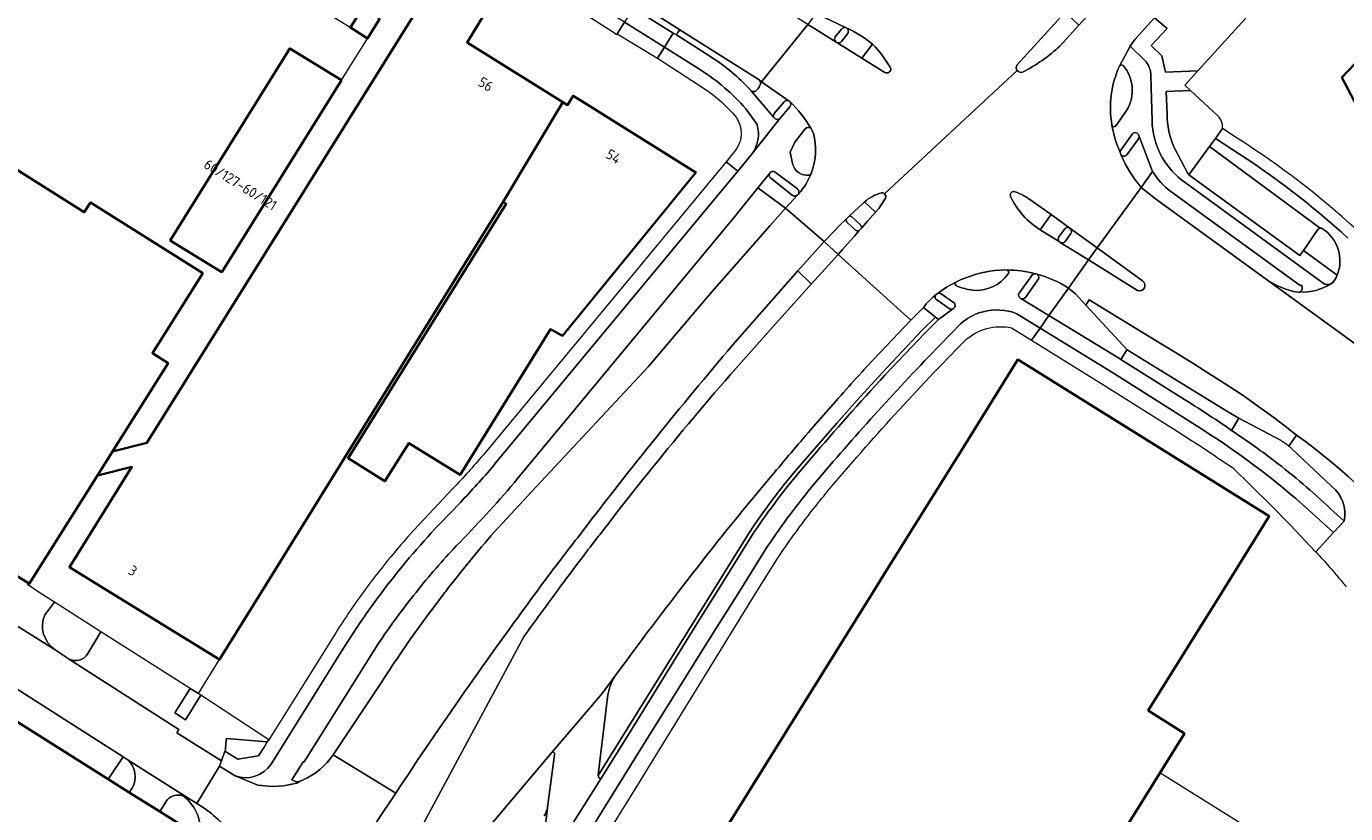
# Model space of a CAD drawing. Extents: x 150256 to 156914, y 461459 to 469481.
# Tile 83 of 256: x 153896 to 154071, y 463971 to 464075. Entities that reach past the tile are written whole.
import ezdxf
from ezdxf.enums import TextEntityAlignment as Align

# ---------------------------------------------------------------- set-up
doc = ezdxf.new("R2010")
doc.units = 0
doc.header["$LTSCALE"] = 0.75
for name, color, linetype, lineweight in [('B-RO-GR-BEPLANTING_CULTUUR_BODEMBEDEKKER-GV', 251, 'CONTINUOUS', 18), ('B-RO-GR-BEPLANTING_CULTUUR_HEESTERS-GV', 251, 'CONTINUOUS', 18), ('B-RO-GR-GROENVOORZIENING-GV', 251, 'CONTINUOUS', 18), ('B-RO-GR-HAAG-GV', 251, 'CONTINUOUS', 13), ('B-RO-IE-TERREINAFSCHEIDING_KUNSTMATIG_HEKWERK-G', 251, 'IE-TERREINAFSCHEIDING-KUNSTMATIG', 18), ('B-RO-IE-TERREINAFSCHEIDING_KUNSTMATIG_MUUR-G', 251, 'IE-TERREINAFSCHEIDING-KUNSTMATIG-DICHT', 18), ('B-RO-OG-BEBOUWING-GV', 6, 'CONTINUOUS', 35), ('B-RO-OG-BEBOUWING-T18', 1, 'CONTINUOUS', 18), ('B-RO-OG-TERREIN_CULTUURSCHEIDING-GV', 251, 'CONTINUOUS', 18), ('B-RO-VH-VERHARDING_ASFALT-GV', 251, 'CONTINUOUS', 18), ('B-RO-VH-VERHARDING_BETON-GV', 251, 'CONTINUOUS', 18), ('B-RO-VH-VERHARDING_BETONSTRAATSTEEN-GV', 251, 'CONTINUOUS', 18), ('B-RO-VH-VERHARDING_HALFVERHARDING_GRIND-GV', 251, 'CONTINUOUS', 18), ('B-RO-VH-VERHARDING_TEGEL-GV', 251, 'CONTINUOUS', 18)]:
    doc.layers.add(name, color=color, linetype=linetype, lineweight=lineweight)
doc.styles.add('NLCS-ISO-M200-T18', font='NLCS-ISO.ttf', dxfattribs={"height": 360})
doc.linetypes.add('IE-TERREINAFSCHEIDING-KUNSTMATIG', pattern='A,4,[82,NLCS.SHX,S=0.75,R=90,X=0,Y=0],4,-2', length=10)
doc.linetypes.add('IE-TERREINAFSCHEIDING-KUNSTMATIG-DICHT', pattern='A,8,-1,[82,NLCS.SHX,S=0.75,R=90,X=0,Y=0],-1', length=10)

msp = doc.modelspace()

# ---------------------------------------------------------------- linework, layer by layer
at = {"layer": 'B-RO-GR-BEPLANTING_CULTUUR_BODEMBEDEKKER-GV'}
for points in [[(153899.656, 463998.702), (153898.356, 463997.039)], [(153904.064, 463991.891), (153905.81, 463994.766), (153899.656, 463998.702)], [(153899.721, 463992.399), (153901.338, 463991.306)]]:
    msp.add_lwpolyline(points, dxfattribs=at)
for points in [[(153898.356, 463997.039, 0.3596406), (153899.721, 463992.399)], [(153901.498, 463991.208, 0.4017516), (153904.064, 463991.891)], [(153901.338, 463991.306, 0.0237474), (153901.498, 463991.208)]]:
    msp.add_lwpolyline(points, format="xyb", dxfattribs=at)
msp.add_lwpolyline([(153919.045, 463986.396), (153918.752, 463986.583), (153917.659, 463987.269), (153915.601, 463984.021), (153917.016, 463983.122)], close=True, dxfattribs=at)
at = {"layer": 'B-RO-GR-BEPLANTING_CULTUUR_HEESTERS-GV'}
msp.add_lwpolyline([(153927.869, 463980.191), (153922.435, 463980.646), (153922.378, 463979.966), (153922.309, 463979.142), (153922.245, 463978.965), (153923.974, 463977.882), (153926.705, 463978.327), (153927.468, 463979.513)], close=True, dxfattribs=at)
at = {"layer": 'B-RO-GR-GROENVOORZIENING-GV'}
for points in [[(154009.749, 464028.765), (154015.04, 464034.33), (154016.865, 464036.168), (154016.467, 464036.477), (154014.676, 464034.673), (154009.383, 464029.105), (154006.084, 464025.476), (154003.37, 464022.423), (154000.152, 464018.726), (153997.885, 464016.067), (153996.424, 464014.28), (153994.781, 464012.15), (153993.863, 464010.905), (153992.537, 464009.022), (153991.672, 464007.739), (153984.761, 463996.687), (153971.753, 463975.72)], [(153998.268, 464015.75), (154000, 464017.783)], [(153972.085, 463975.317), (153972.53, 463976.025), (153975.966, 463981.514), (153985.199, 463996.411), (153987.423, 464000), (153992.092, 464007.467)]]:
    msp.add_lwpolyline(points, dxfattribs=at)
for points in [[(154000, 464017.783, -0.0087258), (154009.749, 464028.765)], [(153992.092, 464007.467, -0.0278549), (153998.268, 464015.75)], [(153971.753, 463975.72, 0.3308123), (153972.085, 463975.317)]]:
    msp.add_lwpolyline(points, format="xyb", dxfattribs=at)
at = {"layer": 'B-RO-GR-HAAG-GV'}
for points in [[(154016.865, 464036.168), (154016.467, 464036.477), (154014.676, 464034.673), (154009.383, 464029.105), (154006.084, 464025.476), (154003.37, 464022.423), (154000.152, 464018.726), (153997.885, 464016.067), (153996.424, 464014.28), (153994.781, 464012.15), (153993.863, 464010.905), (153992.537, 464009.022), (153991.672, 464007.739), (153984.761, 463996.687), (153971.753, 463975.72)], [(154009.749, 464028.765), (154015.04, 464034.33), (154016.865, 464036.168)], [(153998.268, 464015.75), (154000, 464017.783)], [(153972.085, 463975.317), (153972.53, 463976.025), (153975.966, 463981.514), (153985.199, 463996.411), (153987.423, 464000), (153992.092, 464007.467)]]:
    msp.add_lwpolyline(points, dxfattribs=at)
for points in [[(154000, 464017.783, -0.0087258), (154009.749, 464028.765)], [(153992.092, 464007.467, -0.0278549), (153998.268, 464015.75)], [(153971.753, 463975.72, 0.3308123), (153972.085, 463975.317)]]:
    msp.add_lwpolyline(points, format="xyb", dxfattribs=at)
at = {"layer": 'B-RO-IE-TERREINAFSCHEIDING_KUNSTMATIG_HEKWERK-G'}
for points in [[(153905.81, 463994.766), (153899.656, 463998.702)], [(153917.659, 463987.269), (153918.752, 463986.583), (153921.549, 463991.095)], [(154067.237, 463962.993), (154046.221, 463976.08)]]:
    msp.add_lwpolyline(points, dxfattribs=at)
at = {"layer": 'B-RO-IE-TERREINAFSCHEIDING_KUNSTMATIG_MUUR-G'}
for points in [[(153938.874, 464074.824), (153932.731, 464078.62)], [(153937.69, 464067.844), (153941.158, 464073.398)]]:
    msp.add_lwpolyline(points, dxfattribs=at)
at = {"layer": 'B-RO-OG-BEBOUWING-GV'}
for points in [[(154126.153, 464159.536), (154106.376, 464138.222), (154080.15, 464109.958), (154069.438, 464098.493), (154080.398, 464088.239), (154084.392, 464084.502), (154085.159, 464083.785), (154070.362, 464068.203), (154075.02, 464059.446), (154079.785, 464049.647), (154124.147, 464094.93), (154115.696, 464103.46), (154156.11, 464147.047), (154137.462, 464154.821)], [(153960.403, 464082.774), (153953.844, 464086.977), (153911.896, 464019.794), (153907.342, 464018.672), (153905.344, 464015.503), (153909.92, 464016.63), (153901.629, 464003.351), (153907.075, 464000), (153921.549, 463991.095), (153927.069, 464000), (153959.146, 464051.747), (153967.068, 464064.931), (153954.35, 464072.833)], [(153942.802, 464076.031), (153940.499, 464077.454), (153938.881, 464074.835), (153941.158, 464073.398)], [(153937.69, 464067.844), (153930.867, 464072.06), (153914.991, 464046.634), (153920.021, 464043.535), (153921.82, 464042.427)], [(153959.146, 464051.747), (153959.553, 464051.493), (153938.59, 464017.786), (153943.47, 464014.724), (153946.65, 464019.779), (153953.439, 464015.557), (153965.4, 464034.865), (153967, 464034.004), (153984.707, 464055.644), (153969.581, 464065.085), (153968.446, 464065.793), (153967.675, 464064.554), (153967.068, 464064.931)], [(154009.602, 464002.279), (154008.182, 464000), (154000, 463986.866), (153987.013, 463966.02), (154000, 463958.019), (154005.575, 463954.489), (154025.137, 463942.332), (154031.204, 463951.955), (154049.485, 463981.323), (154044.689, 463984.356), (154054.433, 464000), (154060.72, 464010.095), (154027.39, 464030.831), (154020.177, 464019.254)], [(153894.637, 463935.4), (153910.648, 463960.681), (153916.143, 463969.357), (153913.596, 463970.959), (153909.569, 463973.493), (153906.778, 463975.248), (153873.774, 463996.012), (153873.615, 463995.759), (153870.782, 463991.255), (153864.01, 463995.515), (153861.534, 463991.579), (153822.624, 463930.357), (153868.99, 463901.208), (153871.846, 463899.413)]]:
    msp.add_lwpolyline(points, close=True, dxfattribs=at)
msp.add_lwpolyline([(153893.303, 464003.022), (153896.182, 464001.207), (153896.292, 464001.138), (153905.344, 464015.503), (153907.342, 464018.672), (153914.72, 464030.381), (153912.639, 464031.693), (153919.31, 464042.276), (153904.421, 464051.661), (153903.603, 464050.363), (153893.631, 464056.649)], dxfattribs=at)
at = {"layer": 'B-RO-OG-TERREIN_CULTUURSCHEIDING-GV'}
for points in [[(154056.158, 464083.438), (154053.959, 464085.508), (154045.526, 464076.13), (154047.191, 464074.721), (154045.094, 464072.448), (154046.499, 464071.071), (154046.982, 464068.926), (154051.272, 464069.091), (154060.251, 464078.985)], [(154053.891, 464063.196), (154050.312, 464066.495), (154047.08, 464066.37)], [(154047.08, 464066.37), (154047.196, 464063.374)], [(154048.115, 464058.931), (154049.964, 464055.397), (154050.072, 464055.316), (154052.802, 464059.068), (154053.588, 464060.147), (154054.53, 464061.443)], [(154045.272, 464055.766), (154043.741, 464053.661)], [(153957.934, 464007.982), (153962.915, 464013.317), (153978.367, 464029.868), (153986.819, 464039.808), (153994.551, 464048.591), (153996.601, 464050.923), (153992.898, 464053.596), (153989.879, 464049.807), (153960.886, 464014.853)], [(154043.741, 464053.661), (154045.635, 464052.138), (154060.185, 464041.565)], [(154064.95, 464040.69), (154064.822, 464040.658), (154047.697, 464053.115)], [(153994.967, 464035.233), (154000, 464040.814), (153999.961, 464040.939), (153998.236, 464042.612), (153989.56, 464032.737)], [(154016.467, 464036.477), (154014.866, 464037.721), (154013.408, 464036.291), (154013.212, 464036.081), (154009.133, 464031.798)], [(153971.753, 463975.72), (153984.761, 463996.687), (153991.672, 464007.739), (153992.537, 464009.022), (153993.863, 464010.905), (153994.781, 464012.15), (153996.424, 464014.28), (153997.885, 464016.067), (154000.152, 464018.726), (154003.37, 464022.423), (154006.084, 464025.476), (154009.383, 464029.105), (154014.676, 464034.673), (154016.467, 464036.477)], [(154003.613, 464025.727), (154000.001, 464021.628), (153999.893, 464021.503)], [(154062.293, 464020.103), (154056.685, 464023.071), (154055.74, 464021.464)], [(154063.368, 464019.343), (154063.348, 464019.36)], [(154069.031, 464014.045), (154063.749, 464019.002)], [(153960.886, 464014.853), (153960.631, 464014.545)], [(154069.302, 464010.668), (154070.671, 464009.445)], [(153984.396, 464002.673), (153982.319, 464000), (153981.638, 463999.116)], [(153947.69, 464000.124), (153947.587, 463999.999)], [(153951.429, 464000), (153951.528, 464000.125)], [(153964.378, 464001.16), (153963.518, 463999.999)], [(153942.575, 463993.174), (153932.764, 463977.551), (153932.636, 463977.567), (153931.136, 463975.18)], [(153942.061, 463969.086), (153941.937, 463968.897), (153946.54, 463965.948), (153947.693, 463967.745), (153961.948, 463994.193)], [(153975.188, 463990.539), (153974.107, 463989.078)], [(153936.591, 463978.494), (153942.416, 463987.21)], [(153973.027, 463986.426), (153971.759, 463975.821)], [(153965.565, 463978.737), (153953.373, 463964.316), (153952.232, 463962.479), (153933.276, 463931.972)], [(153965.072, 463971.858), (153965.974, 463978.486)], [(153932.247, 463974.975), (153932.617, 463975.155)]]:
    msp.add_lwpolyline(points, dxfattribs=at)
for points in [[(154047.196, 464063.374, 0.1010636), (154048.115, 464058.931)], [(154054.53, 464061.443, 0.2299098), (154053.891, 464063.196)], [(154047.697, 464053.115, -0.097714), (154045.272, 464055.766)], [(154060.185, 464041.565, 0.1065958), (154064.53, 464039.758)], [(154064.738, 464039.782, 0.5702551), (154064.95, 464040.69)], [(154064.53, 464039.758, 0.1919724), (154064.738, 464039.782)], [(153973.009, 464009.001, -0.0204205), (153994.967, 464035.233)], [(153989.56, 464032.737, 0.0135561), (153969.718, 464008.157)], [(154009.133, 464031.798, 0.0095753), (154003.613, 464025.727)], [(153999.893, 464021.503, 0.0054693), (153994.774, 464015.469)], [(154055.74, 464021.464, -0.0054948), (154059.589, 464018.773)], [(154062.638, 464019.892, 0.0254363), (154062.293, 464020.103)], [(154062.968, 464019.661, 0.0268456), (154062.638, 464019.892)], [(154063.348, 464019.36, 0.0190042), (154062.968, 464019.661)], [(154063.749, 464019.002, 0.0193313), (154063.368, 464019.343)], [(154059.589, 464018.773, -0.0125525), (154061.911, 464017.036)], [(154061.911, 464017.036, -0.0114945), (154065.679, 464013.937)], [(153960.631, 464014.545, -0.0171508), (153952.932, 464006.156)], [(153994.774, 464015.469, 0.0112234), (153984.396, 464002.673)], [(154065.679, 464013.937, -0.0113174), (154069.302, 464010.668)], [(154070.671, 464009.445, 0.2804408), (154069.031, 464014.045)], [(153971.378, 464006.9, -0.0015826), (153973.009, 464009.001)], [(153951.528, 464000.125, -0.0139575), (153957.934, 464007.982)], [(153969.718, 464008.157, 0.0072039), (153964.378, 464001.16)], [(153952.932, 464006.156, 0.0198706), (153947.69, 464000.124)], [(153966.166, 464000, -0.0052736), (153971.378, 464006.9)], [(153942.416, 463987.21, -0.0210482), (153951.429, 464000)], [(153947.587, 463999.999, 0.0208563), (153942.575, 463993.174)], [(153963.518, 463999.999, 0.0128568), (153944.896, 463973.403)], [(153961.948, 463994.193, -0.0047122), (153966.166, 464000)], [(153981.638, 463999.116, 0.005386), (153975.188, 463990.539)], [(153974.107, 463989.078, 0.1130995), (153973.027, 463986.426)], [(153932.617, 463975.155, 0.1475609), (153936.591, 463978.494)], [(153965.974, 463978.486, 0.8277173), (153965.565, 463978.737)], [(153971.759, 463975.821, 0.0597855), (153971.753, 463975.72)], [(153931.136, 463975.18, 0.2565919), (153932.247, 463974.975)], [(153944.896, 463973.403, 0.001988), (153942.061, 463969.086)], [(153964.588, 463970.374, 0.1012924), (153965.072, 463971.858)]]:
    msp.add_lwpolyline(points, format="xyb", dxfattribs=at)
msp.add_lwpolyline([(154034.123, 464040.312), (154031.527, 464036.695), (154040.857, 464030.999), (154041.064, 464030.868), (154041.812, 464032.028), (154041.893, 464032.153), (154036.397, 464038.07), (154035.034, 464039.537)], close=True, dxfattribs=at)
at = {"layer": 'B-RO-VH-VERHARDING_ASFALT-GV'}
for points in [[(153742.031, 464091.921), (153738.342, 464086.13), (153777.844, 464061.021), (153803.854, 464044.617), (153874.597, 464000), (153908.753, 463978.196)], [(154027.278, 464069.862), (154033.677, 464076.854), (154035.753, 464079.111), (154035.766, 464079.125), (154038.779, 464082.424), (154029.339, 464091.088), (154026.366, 464087.83), (154026.311, 464087.769), (154024.268, 464085.512), (154021.264, 464082.213)], [(153956.678, 464091.002), (153966.488, 464084.765), (153972.826, 464080.711), (153976.623, 464078.309), (153982.554, 464074.54), (153993.073, 464067.89), (153993.407, 464067.655), (153999.541, 464075.256), (153993.707, 464078.959)], [(154040.868, 464069.718), (154042.293, 464072.359), (154042.899, 464073.236), (154045.526, 464076.13), (154040.602, 464080.721), (154037.648, 464077.489), (154037.565, 464077.398), (154035.496, 464075.134), (154032.992, 464072.393)], [(154008.066, 464078.518), (154007.826, 464078.586), (154003.767, 464080.279), (154000.65, 464076.687), (154004.63, 464074.786)], [(154009.774, 464068.877), (154006.704, 464070.772), (154003.396, 464072.842), (154003.285, 464072.911), (154000, 464074.969), (153999.541, 464075.256), (153993.407, 464067.655), (153997.052, 464065.09), (153997.142, 464065.019)], [(154009.713, 464052.807), (154027.324, 464069.122)], [(154027.324, 464069.122), (154009.713, 464052.807)], [(154010.338, 464068.918), (154010.329, 464068.911)], [(154010.509, 464069.154), (154010.499, 464069.129)], [(153999.931, 464061.495), (154000.291, 464060.834)], [(154056.627, 464060.075), (154054.53, 464061.443), (154053.588, 464060.147), (154055.761, 464058.73)], [(154041.1, 464057.929), (154040.947, 464058.279)], [(153998.341, 464052.825), (153998.257, 464052.729), (153998.17, 464052.634), (153996.601, 464050.923), (154001.711, 464046.469), (154002.137, 464046.936), (154003.807, 464048.653), (154003.898, 464048.739), (154004.596, 464049.406), (154005.085, 464049.873), (154005.745, 464050.504), (154006.8, 464051.484)], [(154028.999, 464052.035), (154031.81, 464050.046), (154034.299, 464048.238), (154034.303, 464048.235), (154037.913, 464045.631), (154043.741, 464053.661)], [(154091.927, 463990.618), (154094.882, 463985.646), (154098.044, 463979.977), (154099.662, 463980.69), (154097.378, 463997.367), (154092.014, 464006.604), (154089.262, 464010.31), (154082.908, 464018.067), (154077.818, 464024.962), (154072.137, 464032.919), (154060.185, 464041.565), (154045.635, 464052.138), (154043.741, 464053.661), (154037.913, 464045.631), (154043.922, 464041.271)], [(153989.56, 464032.737), (153998.236, 464042.612), (153999.752, 464044.316), (154001.711, 464046.469), (153996.601, 464050.923), (153994.551, 464048.591), (153986.819, 464039.808), (153978.367, 464029.868), (153962.915, 464013.317)], [(154009.834, 464052.227), (154008.955, 464050.865), (154008.518, 464050.371), (154007.478, 464049.194), (154006.688, 464048.297), (154006.318, 464047.877), (154005.764, 464047.248), (154005.651, 464047.12), (154004.148, 464045.411), (154003.578, 464044.771), (154013.212, 464036.081), (154013.408, 464036.291), (154014.866, 464037.721)], [(154034.123, 464040.312), (154036.763, 464044.053), (154033.022, 464046.367), (154033, 464046.381), (154030.348, 464048.035)], [(154009.133, 464031.798), (154013.212, 464036.081), (154003.578, 464044.771), (154001.862, 464042.846), (154000, 464040.814), (153994.967, 464035.233)], [(154043.266, 464039.984), (154036.763, 464044.053), (154034.123, 464040.312), (154035.034, 464039.537), (154036.397, 464038.07), (154036.858, 464038.749), (154046.2, 464033.047), (154047.724, 464032.135), (154049.241, 464031.211), (154050.751, 464030.275), (154052.254, 464029.327), (154054.261, 464028.042), (154056.257, 464026.741), (154057.264, 464026.07), (154058.26, 464025.383), (154059.808, 464024.282), (154061.339, 464023.157), (154062.854, 464022.011), (154064.361, 464020.829)], [(154024.333, 464042.651), (154025.897, 464042.712)], [(154029.741, 464042.214), (154029.833, 464042.19)], [(154016.6, 464039.503), (154016.679, 464039.563)], [(153999.893, 464021.503), (154000.001, 464021.628), (154003.613, 464025.727)], [(154064.361, 464020.829), (154065.536, 464019.969), (154066.7, 464019.089), (154067.842, 464018.187), (154068.971, 464017.267), (154070.087, 464016.325), (154071.185, 464015.365), (154072.265, 464014.387), (154073.589, 464013.138), (154075.145, 464011.6), (154075.905, 464010.818), (154077.153, 464009.489), (154077.887, 464008.68), (154078.851, 464007.582), (154079.793, 464006.471), (154080.718, 464005.347), (154081.158, 464004.765), (154081.401, 464004.493), (154081.563, 464004.312), (154081.567, 464004.307), (154084.163, 464001.334), (154085.949, 463998.864)], [(153962.915, 464013.317), (153957.934, 464007.982)], [(153901.338, 463991.306), (153899.721, 463992.399), (153888.921, 463999.142), (153888.4, 463999.468), (153887.549, 464000), (153886.418, 464000.707), (153886.409, 464000.713), (153886.374, 464000.736), (153881.216, 464003.991), (153871.769, 464009.953)], [(153981.638, 463999.116), (153982.319, 464000), (153984.396, 464002.673)], [(153951.528, 464000.125), (153951.429, 464000)], [(153963.518, 463999.999), (153964.378, 464001.16)], [(153961.948, 463994.193), (153947.693, 463967.745), (153946.54, 463965.948), (153952.232, 463962.479), (153953.373, 463964.316), (153965.565, 463978.737), (153972.284, 463986.602), (153974.107, 463989.078), (153975.188, 463990.539)], [(153909.284, 463977.851), (153916.769, 463973.124), (153918.501, 463972.031), (153921.529, 463976.974), (153921.778, 463977.666), (153915.887, 463981.401), (153916.13, 463981.823), (153901.498, 463991.208)], [(153942.416, 463987.21), (153936.591, 463978.494), (153944.896, 463973.403)], [(153944.896, 463973.403), (153936.591, 463978.494)], [(153932.617, 463975.155), (153932.247, 463974.975), (153931.768, 463974.742), (153930.027, 463974.39), (153928.503, 463974.264), (153926.618, 463974.454), (153923.598, 463975.715), (153923.383, 463975.805), (153921.529, 463976.974), (153918.501, 463972.031), (153919.499, 463971.401)]]:
    msp.add_lwpolyline(points, dxfattribs=at)
for points in [[(154004.63, 464074.786, -0.0767644), (154008.127, 464072.62)], [(154008.127, 464072.62, -0.0601443), (154010.466, 464069.586)], [(154032.992, 464072.393, -0.0711965), (154028.014, 464068.926)], [(154010.329, 464068.911, -0.2956011), (154009.774, 464068.877)], [(154010.499, 464069.129, -0.1288722), (154010.338, 464068.918)], [(154010.466, 464069.586, -0.2200318), (154010.509, 464069.154)], [(154027.324, 464069.122, -0.3242479), (154027.278, 464069.862)], [(154028.014, 464068.926, -0.3132888), (154027.324, 464069.122)], [(154039.873, 464061.912, -0.1510331), (154040.868, 464069.718)], [(153997.142, 464065.019, -0.0733606), (153999.931, 464061.495)], [(154040.947, 464058.279, -0.0567101), (154039.873, 464061.912)], [(154000.291, 464060.834, -0.1564905), (154000.012, 464055.562)], [(154072.249, 464048.109, 0.0441524), (154056.627, 464060.075)], [(154043.741, 464053.661, -0.0756932), (154041.1, 464057.929)], [(154055.761, 464058.73, -0.0439538), (154071.159, 464046.939)], [(154000.012, 464055.562, -0.1011871), (153998.341, 464052.825)], [(154007.066, 464051.732, -0.119508), (154009.301, 464052.927)], [(154009.301, 464052.927, -0.2285607), (154009.713, 464052.807)], [(154009.713, 464052.807, -0.3293633), (154009.834, 464052.227)], [(154026.437, 464052.446, -0.2493719), (154026.467, 464052.895)], [(154026.467, 464052.895, -0.0844781), (154026.56, 464053.003)], [(154026.56, 464053.003, -0.2848251), (154027.055, 464053.084)], [(154027.055, 464053.084, -0.0603713), (154028.999, 464052.035)], [(154006.8, 464051.484, -0.0155451), (154007.066, 464051.732)], [(154030.348, 464048.035, -0.143477), (154026.437, 464052.446)], [(154019.265, 464041.151, -0.0836894), (154024.333, 464042.651)], [(154025.897, 464042.712, -0.0608636), (154029.741, 464042.214)], [(154029.833, 464042.19, -0.0749761), (154034.123, 464040.312)], [(154016.679, 464039.563, -0.0479254), (154019.265, 464041.151)], [(154043.922, 464041.271, -0.9012371), (154043.266, 464039.984)], [(154014.866, 464037.721, -0.0671248), (154016.6, 464039.503)], [(153994.967, 464035.233, 0.0204205), (153973.009, 464009.001)], [(153969.718, 464008.157, -0.0135561), (153989.56, 464032.737)], [(154003.613, 464025.727, -0.0095753), (154009.133, 464031.798)], [(153994.774, 464015.469, -0.0054693), (153999.893, 464021.503)], [(153984.396, 464002.673, -0.0112234), (153994.774, 464015.469)], [(153973.009, 464009.001, 0.0015826), (153971.378, 464006.9)], [(153957.934, 464007.982, 0.0139575), (153951.528, 464000.125)], [(153964.378, 464001.16, -0.0072039), (153969.718, 464008.157)], [(153971.378, 464006.9, 0.0052736), (153966.166, 464000)], [(153951.429, 464000, 0.0210482), (153942.416, 463987.21)], [(153944.896, 463973.403, -0.0128568), (153963.518, 463999.999)], [(153966.166, 464000, 0.0047122), (153961.948, 463994.193)], [(153975.188, 463990.539, -0.005386), (153981.638, 463999.116)], [(153901.498, 463991.208, -0.0237474), (153901.338, 463991.306)], [(153908.753, 463978.196, -0.05475), (153909.284, 463977.851)], [(153936.591, 463978.494, -0.1475609), (153932.617, 463975.155)], [(153942.061, 463969.086, -0.001988), (153944.896, 463973.403)], [(153919.499, 463971.401, -0.0925896), (153923.902, 463966.926)]]:
    msp.add_lwpolyline(points, format="xyb", dxfattribs=at)
at = {"layer": 'B-RO-VH-VERHARDING_BETON-GV'}
for points in [[(154064.361, 464020.829), (154062.854, 464022.011), (154061.339, 464023.157), (154059.808, 464024.282), (154058.26, 464025.383), (154057.264, 464026.07), (154056.257, 464026.741), (154054.261, 464028.042), (154052.254, 464029.327), (154050.751, 464030.275), (154049.241, 464031.211), (154047.724, 464032.135), (154046.2, 464033.047), (154036.858, 464038.749), (154036.397, 464038.07), (154041.893, 464032.153), (154041.9, 464032.145), (154055.09, 464023.993), (154056.685, 464023.071), (154062.293, 464020.103)], [(154063.348, 464019.36), (154064.361, 464020.829)]]:
    msp.add_lwpolyline(points, dxfattribs=at)
for points in [[(154062.293, 464020.103, -0.0254363), (154062.638, 464019.892)], [(154062.638, 464019.892, -0.0268456), (154062.968, 464019.661)], [(154062.968, 464019.661, -0.0190042), (154063.348, 464019.36)]]:
    msp.add_lwpolyline(points, format="xyb", dxfattribs=at)
at = {"layer": 'B-RO-VH-VERHARDING_BETONSTRAATSTEEN-GV'}
for points in [[(153980.523, 464072.232), (153981.689, 464074.108), (153976.4, 464077.416), (153975.228, 464075.561)], [(153982.109, 464073.863), (153982.311, 464074.18), (153982.554, 464074.54), (153976.623, 464078.309), (153976.353, 464077.92), (153976.155, 464077.6), (153976.4, 464077.416), (153981.689, 464074.108)], [(153975.228, 464075.561), (153974.244, 464074.004), (153979.598, 464070.793), (153980.523, 464072.232)], [(154006.688, 464048.297), (154006.62, 464048.462), (154006.516, 464048.714), (154005.398, 464049.751), (154005.193, 464049.831), (154005.085, 464049.873), (154004.596, 464049.406), (154004.62, 464049.333), (154004.706, 464049.068), (154005.776, 464048.058), (154005.86, 464047.991), (154005.958, 464047.947), (154006.096, 464047.92), (154006.318, 464047.877)], [(154001.711, 464046.469), (153999.752, 464044.316), (153998.236, 464042.612), (153999.961, 464040.939), (154000, 464040.814), (154001.862, 464042.846), (154003.578, 464044.771), (154001.811, 464046.378)]]:
    msp.add_lwpolyline(points, close=True, dxfattribs=at)
for points in [[(154032.992, 464072.393), (154035.496, 464075.134), (154033.677, 464076.854), (154027.278, 464069.862)], [(153982.554, 464074.54), (153982.311, 464074.18), (153982.109, 464073.863), (153986.532, 464071.05)], [(153993.297, 464067.518), (153993.073, 464067.89), (153982.554, 464074.54)], [(154004.027, 464074.636), (154003.191, 464073.585)], [(154004.005, 464072.975), (154004.829, 464074.045)], [(154003.285, 464072.911), (154003.396, 464072.842)], [(154008.127, 464072.62), (154006.704, 464070.772), (154009.774, 464068.877)], [(154010.329, 464068.911), (154010.338, 464068.918)], [(154010.499, 464069.129), (154010.509, 464069.154)], [(153991.587, 464066.936), (153992.051, 464066.448)], [(153996.392, 464064.99), (153995.101, 464063.457)], [(153997.142, 464065.019), (153997.052, 464065.09)], [(153995.885, 464062.833), (153997.177, 464064.341)], [(154040.406, 464061.815), (154041.561, 464063.46)], [(153999.209, 464061.416), (153997.836, 464059.666), (153997.184, 464058.302), (153997.515, 464056.808)], [(154000.291, 464060.834), (153999.931, 464061.495)], [(154042.589, 464060.754), (154041.036, 464058.584)], [(154041.836, 464057.985), (154043.379, 464060.098)], [(154043.458, 464060.51), (154043.45, 464060.539)], [(154055.761, 464058.73), (154053.588, 464060.147), (154052.802, 464059.068), (154067.469, 464048.238)], [(154040.947, 464058.279), (154041.1, 464057.929)], [(154067.469, 464048.238), (154052.802, 464059.068), (154050.072, 464055.316), (154064.789, 464044.622), (154065.259, 464045.293), (154067.197, 464048.057)], [(153994.641, 464054.879), (153997.49, 464052.622), (153997.527, 464052.595), (153997.567, 464052.571), (153997.608, 464052.551), (153997.651, 464052.534), (153997.695, 464052.521), (153997.74, 464052.512), (153997.786, 464052.507), (153997.832, 464052.506), (153997.878, 464052.509), (153997.924, 464052.516), (153997.968, 464052.526), (153998.012, 464052.541), (153998.055, 464052.559), (153998.095, 464052.58), (153998.134, 464052.606), (153998.17, 464052.634)], [(153998.17, 464052.634), (153998.257, 464052.729), (153998.341, 464052.825), (153998.356, 464053.021), (153998.356, 464053.065), (153998.352, 464053.11), (153998.344, 464053.154), (153998.333, 464053.197), (153998.318, 464053.239), (153998.3, 464053.28), (153998.278, 464053.319), (153998.253, 464053.356), (153998.225, 464053.391), (153998.194, 464053.423), (153998.161, 464053.453), (153995.236, 464055.677)], [(154007.066, 464051.732), (154008.518, 464050.371)], [(154008.518, 464050.371), (154008.955, 464050.865), (154009.834, 464052.227)], [(154030.348, 464048.035), (154031.81, 464050.046), (154028.999, 464052.035)], [(154033.611, 464048.156), (154032.849, 464047.088)], [(154033.664, 464046.484), (154034.435, 464047.551)], [(154034.303, 464048.235), (154034.299, 464048.238)], [(154033, 464046.381), (154033.022, 464046.367)], [(154043.922, 464041.271), (154037.913, 464045.631), (154036.763, 464044.053), (154043.266, 464039.984)], [(154025.897, 464042.712), (154024.333, 464042.651)], [(154029.833, 464042.19), (154029.741, 464042.214)], [(154029.254, 464041.986), (154027.57, 464039.662)], [(154028.407, 464039.081), (154030.061, 464041.427)], [(154060.185, 464041.565), (154072.137, 464032.919), (154077.818, 464024.962)], [(154069.102, 464041.021), (154068.904, 464040.891), (154068.375, 464040.584), (154067.989, 464040.391), (154067.416, 464040.165), (154066.922, 464040.013), (154066.42, 464039.902), (154065.807, 464039.818), (154064.738, 464039.782)], [(154016.679, 464039.563), (154016.6, 464039.503)], [(154016.634, 464038.74), (154018.284, 464037.597)], [(154018.884, 464038.395), (154017.234, 464039.537)], [(154084.163, 464001.334), (154081.567, 464004.307), (154081.563, 464004.312), (154081.401, 464004.493), (154081.158, 464004.765), (154080.718, 464005.347), (154079.793, 464006.471), (154078.851, 464007.582), (154077.887, 464008.68), (154077.153, 464009.489), (154075.905, 464010.818), (154075.145, 464011.6), (154073.589, 464013.138), (154072.265, 464014.387), (154071.185, 464015.365), (154070.087, 464016.325), (154068.971, 464017.267), (154067.842, 464018.187), (154066.7, 464019.089), (154065.536, 464019.969), (154064.361, 464020.829), (154063.348, 464019.36), (154063.368, 464019.343)], [(154063.749, 464019.002), (154069.031, 464014.045)], [(154070.671, 464009.445), (154069.246, 464007.938), (154066.897, 464005.373)], [(153898.356, 463997.039), (153899.656, 463998.702), (153897.598, 464000), (153896.051, 464001.029), (153896.182, 464001.207), (153893.303, 464003.022), (153891.14, 464000.12), (153888.4, 463999.468), (153888.921, 463999.142), (153899.721, 463992.399)], [(153873.774, 463996.012), (153906.778, 463975.248), (153908.753, 463978.196), (153874.597, 464000)], [(153901.498, 463991.208), (153916.13, 463981.823), (153915.887, 463981.401), (153921.778, 463977.666), (153922.245, 463978.965), (153922.309, 463979.142), (153922.378, 463979.966), (153922.435, 463980.646), (153927.869, 463980.191), (153928.051, 463980.48), (153919.045, 463986.396), (153917.016, 463983.122), (153915.601, 463984.021), (153917.659, 463987.269), (153905.81, 463994.766)], [(153905.81, 463994.766), (153904.064, 463991.891)], [(153974.107, 463989.078), (153972.284, 463986.602), (153965.565, 463978.737)], [(153971.759, 463975.821), (153973.027, 463986.426)], [(153916.709, 463973.029), (153916.769, 463973.124), (153909.284, 463977.851)], [(153965.974, 463978.486), (153965.072, 463971.858), (153964.6, 463967.656)], [(153909.895, 463974.01), (153909.569, 463973.493)], [(153965.119, 463966.529), (153965.746, 463966.108), (153966.136, 463965.845), (153972.085, 463975.317)], [(153909.569, 463973.493), (153913.596, 463970.959), (153914.567, 463972.503)], [(153919.499, 463971.401), (153918.501, 463972.031), (153916.769, 463973.124), (153916.709, 463973.029)], [(153964.6, 463967.656), (153965.072, 463971.858)]]:
    msp.add_lwpolyline(points, dxfattribs=at)
for points in [[(154003.191, 464073.585, 0.4006634), (154003.285, 464072.911)], [(154004.63, 464074.786, 0.3485549), (154004.027, 464074.636)], [(154004.829, 464074.045, 0.47074), (154004.63, 464074.786)], [(154003.396, 464072.842, 0.3593232), (154004.005, 464072.975)], [(154010.466, 464069.586, 0.0601443), (154008.127, 464072.62)], [(154028.014, 464068.926, 0.0711965), (154032.992, 464072.393)], [(153986.532, 464071.05, -0.0605305), (153991.587, 464066.936)], [(154009.774, 464068.877, 0.2956011), (154010.329, 464068.911)], [(154010.338, 464068.918, 0.1288722), (154010.499, 464069.129)], [(154010.509, 464069.154, 0.2200318), (154010.466, 464069.586)], [(154027.278, 464069.862, 0.3242479), (154027.324, 464069.122)], [(154027.324, 464069.122, 0.3132888), (154028.014, 464068.926)], [(154040.868, 464069.718, 0.1510331), (154039.873, 464061.912)], [(154041.365, 464069.794, 0.4705905), (154040.868, 464069.718)], [(154041.561, 464063.46, 0.3514324), (154041.365, 464069.794)], [(153992.051, 464066.448, 0.4511391), (153992.725, 464066.54)], [(153992.725, 464066.54, 0.2064802), (153993.297, 464067.518)], [(153997.052, 464065.09, 0.3728909), (153996.392, 464064.99)], [(153997.177, 464064.341, 0.378961), (153997.142, 464065.019)], [(153995.101, 464063.457, 0.3026761), (153995.058, 464062.905)], [(153995.058, 464062.905, 0.5321162), (153995.885, 464062.833)], [(153999.931, 464061.495, 0.4003337), (153999.209, 464061.416)], [(154039.873, 464061.912, 0.6661717), (154040.406, 464061.815)], [(154000.012, 464055.562, 0.1564905), (154000.291, 464060.834)], [(154043.45, 464060.539, 0.5703744), (154042.589, 464060.754)], [(154043.379, 464060.098, 0.2108594), (154043.458, 464060.51)], [(154041.036, 464058.584, 0.2071015), (154040.947, 464058.279)], [(154041.1, 464057.929, 0.4592682), (154041.836, 464057.985)], [(154071.159, 464046.939, 0.0439538), (154055.761, 464058.73)], [(153997.515, 464056.808, 0.3843186), (153999.72, 464055.277)], [(153994.531, 464055.582, 0.4212016), (153994.641, 464054.879)], [(153995.236, 464055.677, 0.421461), (153994.531, 464055.582)], [(153999.72, 464055.277, 0.2235585), (154000.012, 464055.562)], [(154009.301, 464052.927, 0.119508), (154007.066, 464051.732)], [(154009.713, 464052.807, 0.2285607), (154009.301, 464052.927)], [(154009.834, 464052.227, 0.3293633), (154009.713, 464052.807)], [(154026.467, 464052.895, 0.2493719), (154026.437, 464052.446)], [(154026.56, 464053.003, 0.0844781), (154026.467, 464052.895)], [(154027.055, 464053.084, 0.2848251), (154026.56, 464053.003)], [(154028.999, 464052.035, 0.0603713), (154027.055, 464053.084)], [(154026.437, 464052.446, 0.143477), (154030.348, 464048.035)], [(154034.299, 464048.238, 0.3895448), (154033.611, 464048.156)], [(154034.435, 464047.551, 0.3918893), (154034.303, 464048.235)], [(154067.197, 464048.057, -0.1927042), (154067.469, 464048.238)], [(154067.469, 464048.238, -0.2065217), (154067.812, 464048.171)], [(154067.812, 464048.171, -0.3580082), (154069.738, 464042.004)], [(154032.849, 464047.088, 0.4226657), (154033, 464046.381)], [(154033.022, 464046.367, 0.3693815), (154033.664, 464046.484)], [(154024.333, 464042.651, 0.0836894), (154019.265, 464041.151)], [(154021.407, 464040.02, 0.2629931), (154026.125, 464042.189)], [(154026.125, 464042.189, 0.6036755), (154025.897, 464042.712)], [(154029.741, 464042.214, 0.3086191), (154029.254, 464041.986)], [(154030.061, 464041.427, 0.5295883), (154029.833, 464042.19)], [(154019.265, 464041.151, 0.6801422), (154019.312, 464040.588)], [(154019.312, 464040.588, 0.0535371), (154021.407, 464040.02)], [(154043.266, 464039.984, 0.9012371), (154043.922, 464041.271)], [(154064.53, 464039.758, -0.1065958), (154060.185, 464041.565)], [(154069.738, 464042.004, -0.0966383), (154069.102, 464041.021)], [(154016.6, 464039.503, 0.4771101), (154016.634, 464038.74)], [(154017.234, 464039.537, 0.306226), (154016.679, 464039.563)], [(154027.57, 464039.662, 0.4626046), (154027.793, 464038.92)], [(154027.793, 464038.92, 0.3500126), (154028.407, 464039.081)], [(154064.738, 464039.782, -0.1919724), (154064.53, 464039.758)], [(154018.284, 464037.597, 0.2458801), (154018.74, 464037.527)], [(154018.74, 464037.527, 0.5967862), (154018.884, 464038.395)], [(154063.368, 464019.343, -0.0193313), (154063.749, 464019.002)], [(154069.031, 464014.045, -0.2804408), (154070.671, 464009.445)], [(154066.897, 464005.373, -0.0051791), (154067.824, 464004.372)], [(154067.824, 464004.372, -0.0056547), (154068.742, 464003.341)], [(154068.742, 464003.341, -0.0066653), (154069.842, 464002.055)], [(154069.842, 464002.055, -0.0067349), (154070.917, 464000.748)], [(153899.721, 463992.399, -0.3596406), (153898.356, 463997.039)], [(153904.064, 463991.891, -0.4017516), (153901.498, 463991.208)], [(153973.027, 463986.426, -0.1130995), (153974.107, 463989.078)], [(153909.284, 463977.851, -0.3814094), (153909.895, 463974.01)], [(153965.565, 463978.737, -0.8277173), (153965.974, 463978.486)], [(153971.753, 463975.72, -0.0597855), (153971.759, 463975.821)], [(153972.085, 463975.317, -0.3308123), (153971.753, 463975.72)], [(153914.567, 463972.503, -0.311854), (153916.709, 463973.029)], [(153916.709, 463973.029, -0.2809163), (153918.934, 463967.458)], [(153923.902, 463966.926, 0.0925896), (153919.499, 463971.401)], [(153965.072, 463971.858, -0.1012924), (153964.588, 463970.374)]]:
    msp.add_lwpolyline(points, format="xyb", dxfattribs=at)
at = {"layer": 'B-RO-VH-VERHARDING_HALFVERHARDING_GRIND-GV'}
for points in [[(154067.197, 464048.057), (154065.259, 464045.293)], [(154065.259, 464045.293), (154069.738, 464042.004)]]:
    msp.add_lwpolyline(points, dxfattribs=at)
for points in [[(154067.469, 464048.238, 0.1927042), (154067.197, 464048.057)], [(154067.812, 464048.171, 0.2065217), (154067.469, 464048.238)], [(154069.738, 464042.004, 0.3580082), (154067.812, 464048.171)]]:
    msp.add_lwpolyline(points, format="xyb", dxfattribs=at)
at = {"layer": 'B-RO-VH-VERHARDING_TEGEL-GV'}
for points in [[(153975.228, 464075.561), (153970.876, 464078.297), (153969.855, 464076.715), (153969.894, 464076.69), (153973.768, 464074.203), (153974.191, 464073.922), (153974.244, 464074.004)], [(154004.596, 464049.406), (154003.898, 464048.739), (154003.807, 464048.653), (154002.137, 464046.936), (154001.711, 464046.469), (154001.811, 464046.378), (154003.578, 464044.771), (154004.148, 464045.411), (154005.651, 464047.12), (154005.764, 464047.248), (154006.318, 464047.877), (154006.096, 464047.92), (154005.958, 464047.947), (154005.86, 464047.991), (154005.776, 464048.058), (154004.706, 464049.068), (154004.62, 464049.333)]]:
    msp.add_lwpolyline(points, close=True, dxfattribs=at)
for points in [[(154000.65, 464076.687), (154000, 464075.849), (153999.541, 464075.256), (154000, 464074.969), (154003.285, 464072.911)], [(154004.63, 464074.786), (154000.65, 464076.687)], [(154047.196, 464063.374), (154047.08, 464066.37), (154050.312, 464066.495), (154049.542, 464067.185), (154051.272, 464069.091), (154046.982, 464068.926), (154046.499, 464071.071), (154045.094, 464072.448), (154047.191, 464074.721), (154045.526, 464076.13), (154042.899, 464073.236), (154042.293, 464072.359), (154044.196, 464070.519)], [(153986.532, 464071.05), (153982.109, 464073.863), (153981.689, 464074.108), (153980.523, 464072.232), (153985.313, 464069.223)], [(154003.191, 464073.585), (154004.027, 464074.636)], [(154004.829, 464074.045), (154004.005, 464072.975)], [(153985.313, 464069.223), (153980.523, 464072.232), (153979.598, 464070.793)], [(154003.396, 464072.842), (154006.704, 464070.772)], [(154006.704, 464070.772), (154008.127, 464072.62)], [(154044.196, 464070.519), (154042.293, 464072.359), (154040.868, 464069.718)], [(153979.598, 464070.793), (153985.942, 464066.686)], [(154045.2, 464062.451), (154045.038, 464068.412)], [(154045.038, 464068.412), (154045.2, 464062.451)], [(153995.058, 464062.905), (153992.051, 464066.448), (153991.587, 464066.936)], [(153997.052, 464065.09), (153993.407, 464067.655), (153993.073, 464067.89), (153993.297, 464067.518)], [(153992.051, 464066.448), (153995.058, 464062.905)], [(153995.101, 464063.457), (153996.392, 464064.99)], [(153997.177, 464064.341), (153995.885, 464062.833), (153992.087, 464057.996), (153990.243, 464055.784), (153987.441, 464052.423), (153958.041, 464017.014), (153957.851, 464016.785)], [(153992.812, 464061.983), (153991.311, 464064.08)], [(153991.311, 464064.08), (153992.812, 464061.983)], [(154041.561, 464063.46), (154040.406, 464061.815)], [(153992.087, 464057.996), (153995.885, 464062.833)], [(153997.515, 464056.808), (153997.184, 464058.302), (153997.836, 464059.666), (153999.209, 464061.416)], [(154041.036, 464058.584), (154042.589, 464060.754)], [(154043.379, 464060.098), (154041.836, 464057.985)], [(154043.45, 464060.539), (154043.458, 464060.51), (154045.272, 464055.766)], [(154043.741, 464053.661), (154045.272, 464055.766), (154043.458, 464060.51)], [(153989.954, 464058.574), (153988.705, 464057.052), (153990.243, 464055.784), (153992.087, 464057.996)], [(154069.738, 464042.004), (154065.259, 464045.293), (154064.789, 464044.622), (154050.072, 464055.316), (154049.964, 464055.397), (154048.115, 464058.931)], [(153957.851, 464016.785), (153958.041, 464017.014), (153987.441, 464052.423), (153990.243, 464055.784), (153988.705, 464057.052), (153956.482, 464018.198)], [(153960.631, 464014.545), (153960.886, 464014.853), (153989.879, 464049.807), (153992.898, 464053.596), (153994.531, 464055.582)], [(153994.531, 464055.582), (153992.898, 464053.596), (153996.601, 464050.923), (153998.17, 464052.634)], [(153998.17, 464052.634), (153998.134, 464052.606), (153998.095, 464052.58), (153998.055, 464052.559), (153998.012, 464052.541), (153997.968, 464052.526), (153997.924, 464052.516), (153997.878, 464052.509), (153997.832, 464052.506), (153997.786, 464052.507), (153997.74, 464052.512), (153997.695, 464052.521), (153997.651, 464052.534), (153997.608, 464052.551), (153997.567, 464052.571), (153997.527, 464052.595), (153997.49, 464052.622), (153994.641, 464054.879)], [(153995.236, 464055.677), (153998.161, 464053.453), (153998.194, 464053.423), (153998.225, 464053.391), (153998.253, 464053.356), (153998.278, 464053.319), (153998.3, 464053.28), (153998.318, 464053.239), (153998.333, 464053.197), (153998.344, 464053.154), (153998.352, 464053.11), (153998.356, 464053.065), (153998.356, 464053.021), (153998.341, 464052.825)], [(154067.874, 464040.981), (154049.106, 464054.665)], [(154049.106, 464054.665), (154067.874, 464040.981)], [(154047.697, 464053.115), (154064.822, 464040.658), (154064.95, 464040.69)], [(154006.8, 464051.484), (154005.745, 464050.504), (154005.085, 464049.873), (154005.193, 464049.831), (154005.398, 464049.751), (154006.516, 464048.714), (154006.62, 464048.462), (154006.688, 464048.297), (154007.478, 464049.194), (154008.518, 464050.371)], [(154008.518, 464050.371), (154007.066, 464051.732)], [(154034.299, 464048.238), (154031.81, 464050.046), (154030.348, 464048.035)], [(154030.348, 464048.035), (154033, 464046.381)], [(154032.849, 464047.088), (154033.611, 464048.156)], [(154033.022, 464046.367), (154036.763, 464044.053), (154037.913, 464045.631), (154034.303, 464048.235)], [(154034.435, 464047.551), (154033.664, 464046.484)], [(154027.57, 464039.662), (154029.254, 464041.986)], [(154027.793, 464038.92), (154031.527, 464036.695), (154034.123, 464040.312)], [(154030.061, 464041.427), (154028.407, 464039.081)], [(154064.738, 464039.782), (154065.807, 464039.818), (154066.42, 464039.902), (154066.922, 464040.013), (154067.416, 464040.165), (154067.989, 464040.391), (154068.375, 464040.584), (154068.904, 464040.891)], [(154068.904, 464040.891), (154069.102, 464041.021)], [(154018.284, 464037.597), (154016.634, 464038.74)], [(154017.234, 464039.537), (154018.884, 464038.395)], [(154031.527, 464036.695), (154027.793, 464038.92)], [(154018.74, 464037.527), (154016.865, 464036.168), (154015.04, 464034.33), (154009.749, 464028.765)], [(154014.866, 464037.721), (154016.467, 464036.477), (154016.865, 464036.168), (154018.74, 464037.527)], [(154026.575, 464035.041), (154029.212, 464033.405), (154030.348, 464035.02), (154027.275, 464036.912)], [(154027.275, 464036.912), (154030.348, 464035.02), (154031.527, 464036.695)], [(154047.614, 464026.724), (154041.064, 464030.868), (154040.857, 464030.999), (154031.527, 464036.695), (154030.348, 464035.02), (154040.069, 464029.036), (154051.866, 464021.576)], [(154018.983, 464034.744), (154016.539, 464032.239)], [(154016.539, 464032.239), (154018.983, 464034.744)], [(154051.866, 464021.576), (154040.069, 464029.036), (154030.348, 464035.02), (154029.212, 464033.405), (154038.767, 464027.479), (154048.859, 464021.128)], [(154056.685, 464023.071), (154055.09, 464023.993), (154041.9, 464032.145), (154041.893, 464032.153), (154041.812, 464032.028), (154041.064, 464030.868), (154047.614, 464026.724)], [(154055.007, 464021.962), (154055.74, 464021.464), (154056.685, 464023.071)], [(154055.74, 464021.464), (154055.007, 464021.962)], [(154000, 464017.783), (153998.268, 464015.75)], [(154054.22, 464017.619), (154055.875, 464016.552), (154060.897, 464011.607), (154063.529, 464008.938), (154066.886, 464005.384), (154066.897, 464005.373), (154069.246, 464007.938), (154066.921, 464010.065)], [(154000.489, 464014.476), (154000, 464013.89)], [(154000, 464013.89), (154000.489, 464014.476)], [(153952.52, 464013.786), (153947.292, 464008.245)], [(153950.653, 464008.994), (153953.468, 464011.908)], [(153953.468, 464011.908), (153950.653, 464008.994)], [(153999.906, 464010.572), (154000, 464010.697)], [(154066.921, 464010.065), (154069.246, 464007.938), (154070.671, 464009.445), (154069.302, 464010.668)], [(153992.092, 464007.467), (153987.423, 464000), (153985.199, 463996.411), (153975.966, 463981.514), (153972.53, 463976.025), (153972.085, 463975.317), (153966.136, 463965.845), (153966.037, 463965.687), (153947.066, 463935.141), (153945.222, 463932.127), (153941.323, 463925.755), (153939.592, 463922.899), (153932.473, 463911.449), (153928.762, 463905.479), (153924.343, 463898.307), (153926.379, 463897.063), (153934.513, 463910.154), (153977.381, 463979.271), (153987.184, 463994.905), (153990.379, 464000), (153993.857, 464005.567)], [(153993.857, 464005.567), (153990.379, 464000), (153987.184, 463994.905), (153977.381, 463979.271), (153934.513, 463910.154), (153926.379, 463897.063), (153926.339, 463897), (153926.268, 463896.89), (153916.668, 463881.406), (153919.263, 463879.801), (153922.619, 463885.119), (153921.875, 463885.525), (153926.669, 463893.266), (153926.637, 463893.295), (153936.378, 463908.974), (153946.104, 463924.628), (153946.11, 463924.638)], [(153946.11, 463924.638), (153951.466, 463933.388), (153970.045, 463963.32), (153975.656, 463972.348), (153988.811, 463993.671), (153992.716, 464000), (153995.532, 464004.5)], [(153947.587, 463999.999), (153947.69, 464000.124)], [(153928.369, 463977.259), (153937.862, 463992.479), (153939.424, 463994.879)], [(153939.424, 463994.879), (153937.862, 463992.479), (153928.369, 463977.259)], [(153936.714, 463994.293), (153928.051, 463980.48), (153927.869, 463980.191), (153927.468, 463979.513), (153926.705, 463978.327), (153923.974, 463977.882), (153922.245, 463978.965), (153921.778, 463977.666), (153921.529, 463976.974), (153923.383, 463975.805), (153923.598, 463975.715)], [(153931.136, 463975.18), (153932.636, 463977.567), (153932.764, 463977.551), (153942.575, 463993.174)], [(153908.753, 463978.196), (153906.778, 463975.248)], [(153923.598, 463975.715), (153926.618, 463974.454), (153928.503, 463974.264), (153930.027, 463974.39), (153931.768, 463974.742), (153932.247, 463974.975)], [(153906.778, 463975.248), (153909.569, 463973.493), (153909.895, 463974.01)], [(153914.567, 463972.503), (153913.596, 463970.959), (153916.143, 463969.357)]]:
    msp.add_lwpolyline(points, dxfattribs=at)
for points in [[(154003.285, 464072.911, -0.4006634), (154003.191, 464073.585)], [(154004.027, 464074.636, -0.3485549), (154004.63, 464074.786)], [(154008.127, 464072.62, 0.0767644), (154004.63, 464074.786)], [(154004.63, 464074.786, -0.47074), (154004.829, 464074.045)], [(154004.005, 464072.975, -0.3593232), (154003.396, 464072.842)], [(153991.587, 464066.936, 0.0605305), (153986.532, 464071.05)], [(154045.038, 464068.412, 0.2023078), (154044.196, 464070.519)], [(154044.196, 464070.519, -0.2023078), (154045.038, 464068.412)], [(153991.311, 464064.08, 0.0708226), (153985.313, 464069.223)], [(153985.313, 464069.223, -0.0708226), (153991.311, 464064.08)], [(154040.868, 464069.718, -0.4705905), (154041.365, 464069.794)], [(154041.365, 464069.794, -0.3514324), (154041.561, 464063.46)], [(153985.942, 464066.686, -0.0630457), (153989.991, 464062.995)], [(153992.725, 464066.54, -0.4511391), (153992.051, 464066.448)], [(153993.297, 464067.518, -0.2064802), (153992.725, 464066.54)], [(153996.392, 464064.99, -0.3728909), (153997.052, 464065.09)], [(153999.931, 464061.495, 0.0733606), (153997.142, 464065.019)], [(153997.142, 464065.019, -0.378961), (153997.177, 464064.341)], [(153995.058, 464062.905, -0.3026761), (153995.101, 464063.457)], [(154048.115, 464058.931, -0.1010636), (154047.196, 464063.374)], [(153989.991, 464062.995, -0.3363503), (153989.954, 464058.574)], [(153992.087, 464057.996, 0.2394994), (153992.812, 464061.983)], [(153992.812, 464061.983, -0.2394994), (153992.087, 464057.996)], [(153995.885, 464062.833, -0.5321162), (153995.058, 464062.905)], [(153999.209, 464061.416, -0.4003337), (153999.931, 464061.495)], [(154040.406, 464061.815, -0.6661717), (154039.873, 464061.912)], [(154039.873, 464061.912, 0.0567101), (154040.947, 464058.279)], [(154049.106, 464054.665, -0.2257932), (154045.2, 464062.451)], [(154045.2, 464062.451, 0.2257932), (154049.106, 464054.665)], [(154042.589, 464060.754, -0.5703744), (154043.45, 464060.539)], [(154043.458, 464060.51, -0.2108594), (154043.379, 464060.098)], [(154040.947, 464058.279, -0.2071015), (154041.036, 464058.584)], [(154041.836, 464057.985, -0.4592682), (154041.1, 464057.929)], [(154041.1, 464057.929, 0.0756932), (154043.741, 464053.661)], [(153999.72, 464055.277, -0.3843186), (153997.515, 464056.808)], [(153994.641, 464054.879, -0.4212016), (153994.531, 464055.582)], [(153994.531, 464055.582, -0.421461), (153995.236, 464055.677)], [(153998.341, 464052.825, 0.1011871), (154000.012, 464055.562)], [(154000.012, 464055.562, -0.2235585), (153999.72, 464055.277)], [(154045.272, 464055.766, 0.097714), (154047.697, 464053.115)], [(154007.066, 464051.732, 0.0155451), (154006.8, 464051.484)], [(154033.611, 464048.156, -0.3895448), (154034.299, 464048.238)], [(154034.303, 464048.235, -0.3918893), (154034.435, 464047.551)], [(154033, 464046.381, -0.4226657), (154032.849, 464047.088)], [(154033.664, 464046.484, -0.3693815), (154033.022, 464046.367)], [(154026.125, 464042.189, -0.2629931), (154021.407, 464040.02)], [(154029.741, 464042.214, 0.0608636), (154025.897, 464042.712)], [(154025.897, 464042.712, -0.6036755), (154026.125, 464042.189)], [(154029.254, 464041.986, -0.3086191), (154029.741, 464042.214)], [(154034.123, 464040.312, 0.0749761), (154029.833, 464042.19)], [(154029.833, 464042.19, -0.5295883), (154030.061, 464041.427)], [(154019.265, 464041.151, 0.0479254), (154016.679, 464039.563)], [(154019.312, 464040.588, -0.6801422), (154019.265, 464041.151)], [(154021.407, 464040.02, -0.0535371), (154019.312, 464040.588)], [(154064.95, 464040.69, -0.5702551), (154064.738, 464039.782)], [(154068.904, 464040.891, -0.2854631), (154067.874, 464040.981)], [(154067.874, 464040.981, 0.2854631), (154068.904, 464040.891)], [(154069.102, 464041.021, 0.0966383), (154069.738, 464042.004)], [(154016.6, 464039.503, 0.0671248), (154014.866, 464037.721)], [(154016.634, 464038.74, -0.4771101), (154016.6, 464039.503)], [(154016.679, 464039.563, -0.306226), (154017.234, 464039.537)], [(154027.793, 464038.92, -0.4626046), (154027.57, 464039.662)], [(154028.407, 464039.081, -0.3500126), (154027.793, 464038.92)], [(154018.74, 464037.527, -0.2458801), (154018.284, 464037.597)], [(154018.884, 464038.395, -0.5967862), (154018.74, 464037.527)], [(154027.275, 464036.912, 0.3260685), (154018.983, 464034.744)], [(154018.983, 464034.744, -0.3260685), (154027.275, 464036.912)], [(154020.367, 464033.342, -0.2434149), (154026.575, 464035.041)], [(154002.206, 464013.444, -0.0193139), (154020.367, 464033.342)], [(154016.539, 464032.239, 0.0171231), (154000.489, 464014.476)], [(154000.489, 464014.476, -0.0171231), (154016.539, 464032.239)], [(154009.749, 464028.765, 0.0087258), (154000, 464017.783)], [(154047.614, 464026.724, -0.0061237), (154051.338, 464024.387)], [(154051.338, 464024.387, 0.0061237), (154047.614, 464026.724)], [(154051.338, 464024.387, -0.0062435), (154055.007, 464021.962)], [(154055.007, 464021.962, 0.0062435), (154051.338, 464024.387)], [(154048.859, 464021.128, -0.0092194), (154054.22, 464017.619)], [(154051.866, 464021.576, -0.0443367), (154066.921, 464010.065)], [(154066.921, 464010.065, 0.0443367), (154051.866, 464021.576)], [(154059.589, 464018.773, 0.0054948), (154055.74, 464021.464)], [(153956.482, 464018.198, -0.0155179), (153952.52, 464013.786)], [(154061.911, 464017.036, 0.0125525), (154059.589, 464018.773)], [(153953.468, 464011.908, 0.0142489), (153957.851, 464016.785)], [(153957.851, 464016.785, -0.0142489), (153953.468, 464011.908)], [(154065.679, 464013.937, 0.0114945), (154061.911, 464017.036)], [(153952.932, 464006.156, 0.0171508), (153960.631, 464014.545)], [(153998.268, 464015.75, 0.0278549), (153992.092, 464007.467)], [(154000, 464013.89, 0.0272426), (153993.857, 464005.567)], [(153993.857, 464005.567, -0.0272426), (154000, 464013.89)], [(154000, 464010.697, -0.0066495), (154002.206, 464013.444)], [(154069.302, 464010.668, 0.0113174), (154065.679, 464013.937)], [(153995.532, 464004.5, -0.0174292), (153999.906, 464010.572)], [(153943.055, 463999.999, -0.0275444), (153950.653, 464008.994)], [(153950.653, 464008.994, 0.0275444), (153943.055, 463999.999)], [(153947.292, 464008.245, 0.0264157), (153940.582, 464000)], [(153947.69, 464000.124, -0.0198706), (153952.932, 464006.156)], [(153940.582, 464000, 0.0176219), (153936.714, 463994.293)], [(153939.424, 463994.879, -0.014279), (153943.055, 463999.999)], [(153943.055, 463999.999, 0.014279), (153939.424, 463994.879)], [(153942.575, 463993.174, -0.0208563), (153947.587, 463999.999)], [(153909.284, 463977.851, 0.05475), (153908.753, 463978.196)], [(153909.895, 463974.01, 0.3814094), (153909.284, 463977.851)], [(153923.598, 463975.715, 0.3533466), (153928.369, 463977.259)], [(153928.369, 463977.259, -0.3533466), (153923.598, 463975.715)], [(153932.247, 463974.975, -0.2565919), (153931.136, 463975.18)], [(153916.709, 463973.029, 0.311854), (153914.567, 463972.503)], [(153918.934, 463967.458, 0.2809163), (153916.709, 463973.029)]]:
    msp.add_lwpolyline(points, format="xyb", dxfattribs=at)

# ---------------------------------------------------------------- texts
at = {"layer": 'B-RO-OG-BEBOUWING-T18', "style": 'NLCS-ISO-M200-T18'}
for s, rotation, p in [('56', 328.1, (153956.84, 464067.32)), ('60/127-60/121', 328, (153924.31, 464054.007)), ('54', 328, (153973.783, 464057.747)), ('3', 328.4, (153910.039, 464002.873))]:
    msp.add_text(s, height=1.35, rotation=rotation, dxfattribs=at).set_placement(p, align=Align.MIDDLE)

doc.saveas('drawing.dxf')
